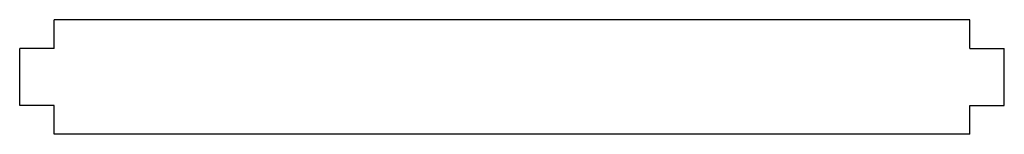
# Model space of a CAD drawing. Extents: x -250 to 180, y 6 to 56.
import ezdxf

# ---------------------------------------------------------------- set-up
doc = ezdxf.new("R2010")
doc.units = 0
doc.header["$MEASUREMENT"] = 0
doc.layers.add('VISIBLE', color=7, linetype='CONTINUOUS')

msp = doc.modelspace()

# ---------------------------------------------------------------- linework, layer by layer
at = {"layer": 'VISIBLE'}
for p, q in [((165.05, 55.51, 14.5), (-234.95, 55.51, 14.5)), ((-234.95, 43.01, 14.5), (-234.95, 55.51, 14.5)), ((165.05, 43.01, 14.5), (165.05, 55.51, 14.5)), ((-234.95, 43.01, 14.5), (-249.95, 43.01, 14.5)), ((-249.95, 18.01, 14.5), (-249.95, 43.01, 14.5)), ((165.05, 43.01, 14.5), (180.05, 43.01, 14.5)), ((180.05, 18.01, 14.5), (180.05, 43.01, 14.5)), ((-234.95, 18.01, 14.5), (-249.95, 18.01, 14.5)), ((-234.95, 5.51, 14.5), (-234.95, 18.01, 14.5)), ((165.05, 5.51, 14.5), (165.05, 18.01, 14.5)), ((165.05, 18.01, 14.5), (180.05, 18.01, 14.5)), ((165.05, 5.51, 14.5), (-234.95, 5.51, 14.5))]:
    msp.add_line(p, q, dxfattribs=at)

doc.saveas('drawing.dxf')
